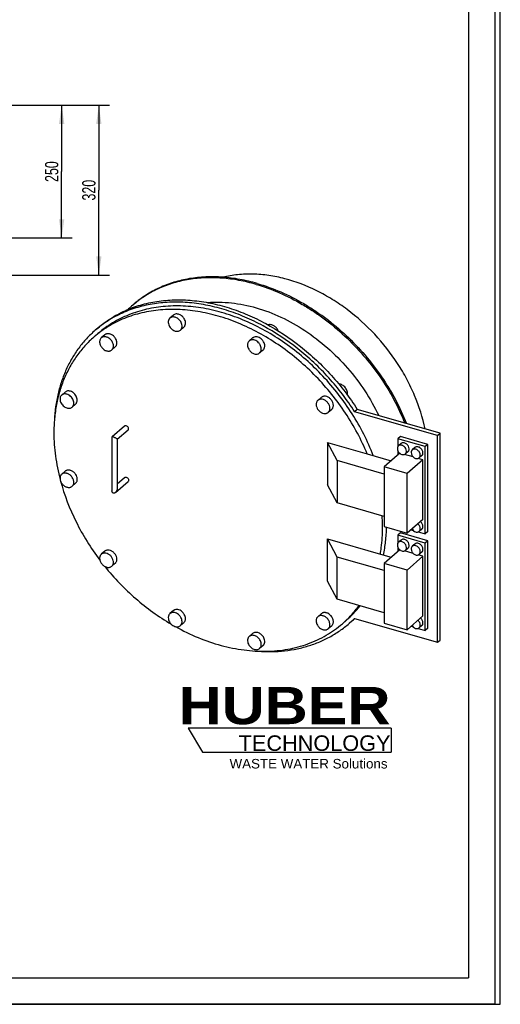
# Model space of a CAD drawing. Header units: millimetres. Extents: x 0 to 2100, y 0 to 2970.
# Tile 2 of 3: x 1195 to 2100, y 0 to 1856. Entities that reach past the tile are written whole.
import ezdxf

# ---------------------------------------------------------------- set-up
doc = ezdxf.new("R2010")
doc.units = ezdxf.units.MM
doc.header["$LTSCALE"] = 193.6
doc.layers.get('0').update_dxf_attribs({"linetype": 'CONTINUOUS'})
for name, color, linetype in [('_2D-BEM', 7, 'CONTINUOUS'), ('_ACHSEN', 7, 'CONTINUOUS'), ('HUBER_Logo_BL0', 7, 'CONTINUOUS')]:
    doc.layers.add(name, color=color, linetype=linetype)
doc.styles.get("Standard").update_dxf_attribs({"font": 'txt', "width": 0.7})
doc.styles.add('TEXTSTYLE_2', font='ariblk.ttf')
doc.styles.add('TEXTSTYLE_3', font='arial.ttf')
doc.dimstyles.new('DIMSTYLE_3', dxfattribs={"dimtxt": 25, "dimasz": 35, "dimexe": 2, "dimexo": 1, "dimtad": 1, "dimdec": 1, "dimtxsty": 'STANDARD', "dimblk": '_FILLED', "dimblk1": '_FILLED', "dimblk2": '_FILLED', "dimcen": 0.09, "dimazin": 2, "dimtp": 0.5, "dimtm": 0.5, "dimtfac": 1, "dimtdec": 1, "dimtofl": 0, "dimtmove": 0, "dimatfit": 3, "dimldrblk": '_FILLED', "dimfxl": 1, "dimtolj": 1, "dimarcsym": 0})

# ---------------------------------------------------------------- blocks, each defined once
blk = doc.blocks.new('HUBER_LOGO_BL0', base_point=(1705.8, 504.8))
at = {"layer": 'HUBER_Logo_BL0', "color": 5, "linetype": 'CONTINUOUS'}
for p, q in [((1894.2, 520.3), (1511.7, 520.3)), ((1511.7, 520.3), (1538.7, 475.3)), ((1894.2, 520.3), (1894.2, 475.3)), ((1538.7, 475.3), (1894.2, 475.3))]:
    blk.add_line(p, q, dxfattribs=at)
at = {"layer": 'HUBER_Logo_BL0', "color": 2, "linetype": 'CONTINUOUS', "attachment_point": 3, "line_spacing_factor": 0.78}
for s, insert, char_height, width, style in [('HUBER\\P\\fArial;\\H29.25;TECHNOLOGY ', (1893.2, 598.3), 70.2, 387.672, 'TEXTSTYLE_2'), ('WASTE WATER Solutions', (1887.6, 462.6), 18, 297.033, 'TEXTSTYLE_3')]:
    blk.add_mtext(s, dxfattribs=dict(at, insert=insert, char_height=char_height, width=width, style=style))
blk = doc.blocks.new('_FILLED')
at = {"color": 0, "linetype": 'BYBLOCK'}
blk.add_solid([(0, 0), (-1, 0.143), (-1, -0.143)], dxfattribs=at)
blk = doc.blocks.new('*D3')
at = {"layer": '_2D-BEM', "color": 2, "linetype": 'CONTINUOUS'}
for p, q in [((1019.7, 1694.8), (1293.7, 1694.8)), ((1273.7, 1694.8), (1273.7, 1569.8)), ((1273.7, 1444.8), (1273.7, 1569.8)), ((1003.7, 1444.8), (1293.7, 1444.8))]:
    blk.add_line(p, q, dxfattribs=at)
at = {"layer": '_2D-BEM', "color": 2, "linetype": 'CONTINUOUS', "xscale": 35, "yscale": 35, "zscale": 35}
for p, rotation in [((1273.7, 1694.8), 90), ((1273.7, 1444.8), 270)]:
    blk.add_blockref('_FILLED', p, dxfattribs=dict(at, rotation=rotation))
at = {"layer": '_2D-BEM', "color": 2, "linetype": 'CONTINUOUS', "insert": (1242.4, 1569.8), "char_height": 25, "width": 85.714, "attachment_point": 2, "rotation": 90, "line_spacing_factor": 0.9}
blk.add_mtext('250', dxfattribs=at)
blk = doc.blocks.new('*D7')
at = {"layer": '_2D-BEM', "color": 2, "linetype": 'CONTINUOUS'}
for p, q in [((1019.7, 1694.8), (1363.7, 1694.8)), ((1343.7, 1694.8), (1343.7, 1534.8)), ((1343.7, 1374.8), (1343.7, 1534.8)), ((1158.2, 1374.8), (1363.7, 1374.8))]:
    blk.add_line(p, q, dxfattribs=at)
at = {"layer": '_2D-BEM', "color": 2, "linetype": 'CONTINUOUS', "xscale": 35, "yscale": 35, "zscale": 35}
for p, rotation in [((1343.7, 1694.8), 90), ((1343.7, 1374.8), 270)]:
    blk.add_blockref('_FILLED', p, dxfattribs=dict(at, rotation=rotation))
at = {"layer": '_2D-BEM', "color": 2, "linetype": 'CONTINUOUS', "insert": (1312.4, 1534.8), "char_height": 25, "width": 85.714, "attachment_point": 2, "rotation": 90, "line_spacing_factor": 0.9}
blk.add_mtext('320', dxfattribs=at)

msp = doc.modelspace()

# ---------------------------------------------------------------- linework, layer by layer
at = {"color": 7, "linetype": 'CONTINUOUS'}
for p, q in [((2100, 0), (2100, 2970)), ((2100, 0), (2100, 2970)), ((1407.76, 1318.08), (1409.76, 1319.81)), ((1341.88, 1274.92), (1336.88, 1270.59)), ((1830.6, 1121.47), (1825.6, 1117.14)), ((1981.46, 1072.15), (1825.6, 1117.14)), ((1986.46, 1076.48), (1830.6, 1121.47)), ((1392.18, 1090.08), (1368.54, 1069.61)), ((1398.73, 1082.52), (1378.51, 1065.01)), ((1368.45, 1069.41), (1368.45, 968.09)), ((1378.45, 1065.08), (1378.45, 972.42)), ((1378.51, 1065.01), (1378.45, 1064.96)), ((1774.34, 1059.2), (1849.29, 1037.56)), ((1774.34, 1059.2), (1774.34, 979.52)), ((1792.64, 1025.05), (1774.34, 1059.2)), ((1911.74, 1070.63), (1906.74, 1066.3)), ((1906.74, 1066.3), (1906.74, 1050.86)), ((1958.7, 1051.3), (1906.74, 1066.3)), ((1963.7, 1055.63), (1911.74, 1070.63)), ((1981.46, 1072.15), (1986.46, 1076.48)), ((1981.46, 682.44), (1981.46, 1072.15)), ((1986.46, 686.77), (1986.46, 1076.48)), ((1906.74, 1044.21), (1906.74, 1035.32)), ((1963.7, 1055.63), (1958.7, 1051.3)), ((1958.7, 886.75), (1958.7, 1051.3)), ((1963.7, 891.08), (1963.7, 1055.63)), ((1881.07, 999.52), (1792.64, 1025.05)), ((1792.64, 1025.05), (1792.64, 945.37)), ((1849.29, 1037.56), (1894.32, 1024.56)), ((1910.69, 1038.74), (1881.07, 1013.09)), ((1935.94, 1031.89), (1919.51, 1036.63)), ((1954.37, 1026.57), (1924.37, 1000.59)), ((1954.37, 1026.57), (1945.49, 1029.13)), ((1954.37, 913.98), (1954.37, 1026.57)), ((1881.07, 1013.09), (1881.07, 900.5)), ((1924.37, 1000.59), (1881.07, 1013.09)), ((1375.09, 965.05), (1398.73, 985.52)), ((1378.45, 981.2), (1392.18, 993.08)), ((1924.37, 888), (1924.37, 1000.59)), ((1792.64, 945.37), (1774.34, 979.52)), ((1881.07, 919.84), (1792.64, 945.37)), ((1954.37, 913.98), (1924.37, 888)), ((1881.07, 900.5), (1924.37, 888)), ((1931.87, 894.5), (1935.94, 893.32)), ((1963.7, 891.08), (1958.7, 886.75)), ((1792.64, 843.18), (1774.34, 877.33)), ((1774.34, 877.33), (1874.02, 848.56)), ((1774.34, 797.66), (1774.34, 877.33)), ((1911.74, 888.76), (1906.74, 884.43)), ((1906.74, 884.43), (1906.74, 868.99)), ((1958.7, 869.43), (1906.74, 884.43)), ((1963.7, 873.76), (1911.74, 888.76)), ((1945.49, 890.57), (1958.7, 886.75)), ((1963.7, 873.76), (1958.7, 869.43)), ((1963.7, 709.22), (1963.7, 873.76)), ((1910.69, 856.87), (1881.07, 831.22)), ((1906.74, 862.34), (1906.74, 853.45)), ((1935.94, 850.02), (1919.51, 854.76)), ((1958.7, 704.89), (1958.7, 869.43)), ((1881.07, 817.65), (1792.64, 843.18)), ((1792.64, 763.51), (1792.64, 843.18)), ((1874.02, 848.56), (1894.32, 842.69)), ((1954.37, 844.7), (1924.37, 818.72)), ((1954.37, 844.7), (1945.49, 847.26)), ((1954.37, 732.12), (1954.37, 844.7)), ((1881.07, 831.22), (1881.07, 718.64)), ((1924.37, 818.72), (1881.07, 831.22)), ((1924.37, 706.14), (1924.37, 818.72)), ((1792.64, 763.51), (1774.34, 797.66)), ((1881.07, 737.98), (1792.64, 763.51)), ((1825.6, 727.43), (1981.46, 682.44)), ((1954.37, 732.12), (1924.37, 706.14)), ((1820.43, 722.33), (1815.43, 718)), ((1881.07, 718.64), (1924.37, 706.14)), ((1931.87, 712.63), (1935.94, 711.46)), ((1945.49, 708.7), (1958.7, 704.89)), ((1963.7, 709.22), (1958.7, 704.89)), ((1981.46, 682.44), (1986.46, 686.77)), ((0, 0), (2100, 0)), ((0, 0), (2100, 0))]:
    msp.add_line(p, q, dxfattribs=at)
at = {"color": 3, "linetype": 'CONTINUOUS'}
for p, q in [((2090, 2950), (2090, 0)), ((2090, 0), (0, 0))]:
    msp.add_line(p, q, dxfattribs=at)
at = {"color": 5, "linetype": 'CONTINUOUS'}
for p in [(2040, 2900), (200, 50)]:
    msp.add_line(p, (2040, 50), dxfattribs=at)
at = {"color": 7, "linetype": 'CONTINUOUS'}
for centre, radius, start, end in [((1538.61, 1166.98), 199.88, 130.89439, 134.24871), ((1538.48, 1167.13), 199.69, 130.13453, 130.89339), ((1680.59, 873.69), 205.96, 312.73556, 314.75542), ((1685.79, 877.8), 205.67, 310.89362, 312.96805), ((1680.8, 873.46), 205.65, 310.89355, 312.73514)]:
    msp.add_arc(centre, radius, start, end, dxfattribs=at)
for points, knots in [([(1642.16, 1358.89), (1631.34, 1362.02), (1609.72, 1367.13), (1577.17, 1371.31), (1545.33, 1371.82), (1514.58, 1368.65), (1485.26, 1361.82), (1457.73, 1351.41), (1432.31, 1337.53), (1416.95, 1326.04), (1409.76, 1319.81)], [0, 0, 0, 0, 0.1374706, 0.270815, 0.4000655, 0.525454, 0.6474189, 0.766599, 0.8838098, 1, 1, 1, 1]), ([(1640.16, 1357.16), (1629.47, 1360.25), (1608.09, 1365.32), (1575.9, 1369.51), (1544.41, 1370.12), (1513.97, 1367.13), (1484.92, 1360.57), (1457.58, 1350.5), (1432.3, 1337.03), (1416.96, 1325.86), (1409.77, 1319.8)], [0, 0, 0, 0, 0.137378, 0.2706816, 0.3999391, 0.525371, 0.647397, 0.7666311, 0.8838593, 1, 1, 1, 1]), ([(1640.16, 1357.16), (1655.1, 1352.85), (1684.91, 1342.03), (1720.47, 1323.92), (1748.11, 1306.7), (1775.31, 1287.54), (1807.55, 1260.52), (1842.68, 1223.95), (1883.73, 1170.89), (1907.93, 1126.41), (1920.26, 1095.61)], [0, 0, 0, 0, 0.1179075, 0.2397201, 0.3018879, 0.3647305, 0.491888, 0.6201658, 0.748424, 1, 1, 1, 1]), ([(1642.16, 1358.89), (1657.21, 1354.55), (1687.23, 1343.63), (1723.04, 1325.34), (1750.86, 1307.94), (1778.22, 1288.57), (1810.62, 1261.26), (1845.88, 1224.31), (1886.98, 1170.72), (1911.1, 1125.8), (1923.29, 1094.72)], [0, 0, 0, 0, 0.1179344, 0.2397975, 0.3019958, 0.3648695, 0.4920816, 0.6203895, 0.748636, 1, 1, 1, 1]), ([(1825.6, 1117.14), (1811.21, 1139.73), (1786.69, 1171.88), (1749.21, 1210.14), (1709.21, 1244.71), (1665.56, 1273.73), (1619.47, 1295.99), (1584.68, 1308.9), (1549.77, 1317.99), (1515.16, 1323.16), (1486.68, 1324.15), (1464.5, 1322.89), (1443.1, 1320.32), (1417.23, 1314.66), (1392.66, 1305.65), (1374.22, 1296.55), (1356.72, 1286.29), (1344.5, 1277.19), (1336.88, 1270.59)], [0, 0, 0, 0, 0.1396652, 0.2096088, 0.2790939, 0.4151734, 0.4812864, 0.545743, 0.6083754, 0.6690929, 0.7278937, 0.7566147, 0.7849008, 0.8402558, 0.8942834, 0.920934, 0.9474035, 1, 1, 1, 1]), ([(1341.88, 1274.92), (1349.5, 1281.52), (1361.72, 1290.62), (1379.22, 1300.88), (1397.66, 1309.98), (1422.23, 1318.99), (1448.1, 1324.65), (1469.5, 1327.22), (1491.68, 1328.48), (1520.16, 1327.49), (1554.77, 1322.32), (1589.68, 1313.23), (1624.47, 1300.32), (1670.56, 1278.06), (1714.21, 1249.04), (1754.21, 1214.47), (1791.69, 1176.21), (1816.21, 1144.06), (1830.6, 1121.47)], [0, 0, 0, 0, 0.0525965, 0.079066, 0.1057166, 0.1597442, 0.2150992, 0.2433853, 0.2721063, 0.3309071, 0.3916246, 0.454257, 0.5187136, 0.5848266, 0.7209061, 0.7903912, 0.8603348, 1, 1, 1, 1]), ([(1548.23, 1322.96), (1555.65, 1323.58), (1570.75, 1324.08), (1601.66, 1322.13), (1641.19, 1314.09), (1687.86, 1296.28), (1732.98, 1270.77), (1775.17, 1238.38), (1813.13, 1200.1), (1845.68, 1157.14), (1863.32, 1125.88), (1870.92, 1109.84)], [0, 0, 0, 0, 0.0545814, 0.1105876, 0.2268918, 0.3488294, 0.4755549, 0.6057426, 0.7377483, 0.8697688, 1, 1, 1, 1]), ([(1849.29, 1037.56), (1838.26, 1064.42), (1817.41, 1103.37), (1782.75, 1150.75), (1743.63, 1194.93), (1698.83, 1233.22), (1649.89, 1263.94), (1612.16, 1282.58), (1573.74, 1296.69), (1535.22, 1306.05), (1497.17, 1310.5), (1460.19, 1309.95), (1424.84, 1304.4), (1397.03, 1295.6), (1376.26, 1286.16), (1361.5, 1277.96), (1347.56, 1268.64), (1338.82, 1261.69), (1334.62, 1258.05)], [0, 0, 0, 0, 0.1356854, 0.2047837, 0.2740609, 0.4111373, 0.4782116, 0.5437448, 0.6074364, 0.6690784, 0.7285743, 0.7859569, 0.8413999, 0.8952217, 0.9216825, 0.9479169, 0.9739974, 1, 1, 1, 1]), ([(1336.88, 1270.59), (1331.14, 1265.62), (1320.18, 1255.01), (1305.54, 1237.31), (1292.77, 1217.93), (1281.96, 1197.01), (1273.2, 1174.7), (1266.53, 1151.16), (1262, 1126.54), (1260.44, 1109.73), (1260.01, 1101.21)], [0, 0, 0, 0, 0.1191215, 0.2388756, 0.3598678, 0.4826517, 0.6077093, 0.7354361, 0.8661325, 1, 1, 1, 1]), ([(1334.62, 1258.05), (1328.59, 1252.82), (1317.1, 1241.61), (1301.92, 1222.8), (1288.88, 1202.11), (1278.07, 1179.72), (1269.59, 1155.81), (1263.5, 1130.57), (1259.84, 1104.21), (1259.05, 1086.26), (1259.05, 1077.18)], [0, 0, 0, 0, 0.1183828, 0.2374903, 0.3580115, 0.4805674, 0.6056864, 0.7337863, 0.8651654, 1, 1, 1, 1]), ([(1259.05, 1077.18), (1259.05, 1062.62), (1261.14, 1032.95), (1267, 1003.79), (1270.83, 989.19)], [0, 0, 0, 0, 0.4907682, 1, 1, 1, 1]), ([(1395.45, 1090.63), (1394.87, 1090.8), (1393.96, 1090.88), (1392.85, 1090.55), (1392.38, 1090.25), (1392.18, 1090.08)], [0, 0, 0, 0, 0.5240914, 0.7659654, 1, 1, 1, 1]), ([(1398.73, 1082.52), (1399, 1082.75), (1399.46, 1083.35), (1399.8, 1084.47), (1399.79, 1085.72), (1399.3, 1087.46), (1397.95, 1089.38), (1396.32, 1090.38), (1395.45, 1090.63)], [0, 0, 0, 0, 0.1045639, 0.215056, 0.3348628, 0.4640453, 0.7366779, 1, 1, 1, 1]), ([(1368.54, 1069.61), (1368.51, 1069.58), (1368.47, 1069.52), (1368.45, 1069.45), (1368.45, 1069.41)], [0, 0, 0, 0, 0.5064096, 1, 1, 1, 1]), ([(1370.95, 1069.41), (1370.64, 1069.5), (1370.1, 1069.64), (1369.38, 1069.75), (1368.88, 1069.75), (1368.62, 1069.67), (1368.54, 1069.61)], [0, 0, 0, 0, 0.3893588, 0.6829967, 0.8799509, 1, 1, 1, 1]), ([(1377.78, 1066), (1377.63, 1066.13), (1377.27, 1066.41), (1376.41, 1067), (1375.03, 1067.78), (1373.12, 1068.67), (1371.7, 1069.2), (1370.95, 1069.41)], [0, 0, 0, 0, 0.0802408, 0.1753697, 0.4093103, 0.6965642, 1, 1, 1, 1]), ([(1378.45, 1065.08), (1378.45, 1065.15), (1378.41, 1065.29), (1378.2, 1065.62), (1377.96, 1065.84), (1377.78, 1066)], [0, 0, 0, 0, 0.1668369, 0.3862119, 1, 1, 1, 1]), ([(1271.55, 986.5), (1278.7, 960.04), (1293.81, 920.99), (1321.01, 872.24), (1337.09, 848.78), (1345.67, 837.39)], [0, 0, 0, 0, 0.4912789, 0.7442433, 1, 1, 1, 1]), ([(1392.18, 993.08), (1392.38, 993.26), (1392.85, 993.56), (1393.96, 993.89), (1394.87, 993.8), (1395.45, 993.63)], [0, 0, 0, 0, 0.2340346, 0.4759086, 1, 1, 1, 1]), ([(1395.45, 993.63), (1396.32, 993.38), (1397.95, 992.39), (1399.3, 990.46), (1399.79, 988.72), (1399.8, 987.48), (1399.46, 986.36), (1399, 985.76), (1398.73, 985.52)], [0, 0, 0, 0, 0.2633221, 0.5359547, 0.6651372, 0.784944, 0.8954361, 1, 1, 1, 1]), ([(1370.95, 963.76), (1370.53, 963.88), (1369.74, 964.32), (1368.95, 965.42), (1368.53, 966.71), (1368.45, 967.63), (1368.45, 968.09)], [0, 0, 0, 0, 0.2446295, 0.4898653, 0.7414511, 1, 1, 1, 1]), ([(1377.78, 969), (1377.64, 968.63), (1376.98, 967.17), (1376, 965.84), (1375.09, 965.05)], [0, 0, 0, 0, 0.2492363, 1, 1, 1, 1]), ([(1378.45, 972.42), (1378.45, 972.13), (1378.39, 970.97), (1378.1, 969.82), (1377.78, 969)], [0, 0, 0, 0, 0.2464602, 1, 1, 1, 1]), ([(1375.09, 965.05), (1374.79, 964.8), (1374.17, 964.34), (1373.14, 963.83), (1372.04, 963.59), (1371.3, 963.66), (1370.95, 963.76)], [0, 0, 0, 0, 0.258932, 0.5138142, 0.7615501, 1, 1, 1, 1]), ([(1878.26, 898.43), (1878.26, 900.29), (1878.19, 907.78), (1877.86, 915.27), (1877.46, 920.89)], [0, 0, 0, 0, 0.2480969, 1, 1, 1, 1]), ([(1874.02, 848.56), (1874.73, 852.6), (1877.24, 869.1), (1878.26, 885.83), (1878.26, 898.43)], [0, 0, 0, 0, 0.2456173, 1, 1, 1, 1]), ([(1354.95, 825.48), (1372.49, 803.68), (1411.11, 763.47), (1456.26, 730.71), (1479.92, 716.8)], [0, 0, 0, 0, 0.5047741, 1, 1, 1, 1]), ([(1802.7, 717.56), (1808.51, 722.59), (1819.59, 733.36), (1829.37, 745.32), (1833.92, 751.57)], [0, 0, 0, 0, 0.4985821, 1, 1, 1, 1]), ([(1488.41, 711.94), (1502.15, 704.29), (1530.07, 690.73), (1573.31, 675.88), (1616.52, 667.08), (1658.85, 664.53), (1693.05, 667.72), (1719.04, 673.47), (1737.63, 679.29), (1755.4, 686.63), (1772.25, 695.45), (1788.11, 705.7), (1797.97, 713.46), (1802.7, 717.56)], [0, 0, 0, 0, 0.1410301, 0.2775196, 0.408958, 0.5351912, 0.656476, 0.7155156, 0.7736165, 0.8309319, 0.8876368, 0.9439244, 1, 1, 1, 1]), ([(1637.27, 666.08), (1645.74, 665.3), (1662.56, 664.47), (1687.5, 665.46), (1711.7, 668.72), (1734.97, 674.22), (1757.15, 681.93), (1778.11, 691.79), (1797.67, 703.73), (1809.71, 713.05), (1815.43, 718)], [0, 0, 0, 0, 0.1338386, 0.2645149, 0.392231, 0.517287, 0.6400778, 0.7610838, 0.8808569, 1, 1, 1, 1])]:
    msp.add_open_spline(points, degree=3, knots=knots, dxfattribs=at)
at = {"layer": '_ACHSEN', "color": 7, "linetype": 'CONTINUOUS'}
for p, q in [((1484.2, 1299.25), (1477.7, 1293.62)), ((1342.12, 1264.54), (1334.62, 1258.05)), ((1503.84, 1276.57), (1497.34, 1270.94)), ((1354.92, 1261.93), (1348.42, 1256.3)), ((1633.48, 1256.15), (1626.98, 1250.52)), ((1374.56, 1239.25), (1368.06, 1233.62)), ((1653.12, 1233.48), (1646.62, 1227.85)), ((1280.28, 1154.19), (1273.78, 1148.56)), ((1762.76, 1144.19), (1756.26, 1138.56)), ((1299.92, 1131.52), (1293.42, 1125.89)), ((1782.4, 1121.52), (1775.9, 1115.89)), ((1913.19, 1057.12), (1908.19, 1052.79)), ((1926.28, 1042), (1921.28, 1037.67)), ((1939.17, 1049.62), (1934.17, 1045.29)), ((1952.26, 1034.5), (1947.26, 1030.17)), ((1280.28, 1004.91), (1273.78, 999.28)), ((1299.92, 982.24), (1293.42, 976.61)), ((1952.26, 895.93), (1947.26, 891.6)), ((1913.19, 875.25), (1908.19, 870.92)), ((1354.92, 854.09), (1348.42, 848.46)), ((1926.28, 860.13), (1921.28, 855.8)), ((1939.17, 867.75), (1934.17, 863.42)), ((1952.26, 852.63), (1947.26, 848.3)), ((1374.56, 831.41), (1368.06, 825.78)), ((1484.2, 742.13), (1477.7, 736.5)), ((1762.76, 736.35), (1756.26, 730.72)), ((1810.2, 724.05), (1802.7, 717.56)), ((1503.84, 719.45), (1497.34, 713.82)), ((1782.4, 713.68), (1775.9, 708.05)), ((1952.26, 714.07), (1947.26, 709.74)), ((1633.48, 699.03), (1626.98, 693.4)), ((1653.12, 676.36), (1646.62, 670.73))]:
    msp.add_line(p, q, dxfattribs=at)
for points, knots in [([(1958.34, 1084.61), (1953.91, 1106.13), (1943.73, 1138.17), (1924.42, 1178.71), (1900.89, 1218.5), (1864.92, 1264.35), (1821.76, 1303.31), (1783.98, 1329.16), (1745.46, 1350.6), (1705.04, 1366.09), (1664.12, 1374.48), (1634.33, 1377.09), (1605.41, 1376.06), (1586.67, 1372.9), (1577.62, 1370.7)], [0, 0, 0, 0, 0.1259515, 0.1910553, 0.257116, 0.3905303, 0.5232783, 0.5885311, 0.652546, 0.7756493, 0.8345409, 0.8915099, 0.946609, 1, 1, 1, 1]), ([(1860.66, 1034.29), (1850.18, 1061.73), (1829.94, 1101.63), (1795.77, 1150.3), (1756.84, 1195.89), (1711.89, 1235.55), (1662.53, 1267.53), (1624.36, 1287.04), (1585.41, 1301.92), (1546.28, 1311.91), (1507.58, 1316.85), (1469.93, 1316.65), (1433.93, 1311.29), (1405.6, 1302.51), (1384.45, 1293.01), (1369.44, 1284.73), (1355.26, 1275.29), (1346.39, 1268.24), (1342.12, 1264.54)], [0, 0, 0, 0, 0.1350307, 0.203967, 0.2731793, 0.4103539, 0.4775585, 0.5432482, 0.6071028, 0.668896, 0.7285163, 0.7859855, 0.8414723, 0.8952969, 0.9217466, 0.9479635, 0.9740219, 1, 1, 1, 1]), ([(1505.27, 1291.16), (1504.22, 1293.26), (1501.37, 1297.06), (1496.48, 1300.26), (1492.26, 1301.41), (1489.24, 1301.5), (1486.46, 1300.81), (1484.87, 1299.83), (1484.2, 1299.25)], [0, 0, 0, 0, 0.2761065, 0.5442807, 0.6690499, 0.7856068, 0.8949433, 1, 1, 1, 1]), ([(1477.7, 1293.62), (1477.26, 1293.24), (1476.45, 1292.38), (1475.18, 1290.3), (1474.36, 1287.14), (1474.66, 1283.04), (1475.62, 1280.34), (1476.27, 1279.03)], [0, 0, 0, 0, 0.1109256, 0.223847, 0.4610895, 0.720279, 1, 1, 1, 1]), ([(1498.77, 1285.53), (1497.72, 1287.64), (1494.87, 1291.43), (1489.98, 1294.63), (1485.76, 1295.78), (1482.74, 1295.87), (1479.96, 1295.18), (1478.37, 1294.2), (1477.7, 1293.62)], [0, 0, 0, 0, 0.2761065, 0.5442807, 0.6690499, 0.7856068, 0.8949433, 1, 1, 1, 1]), ([(1497.34, 1270.94), (1497.78, 1271.32), (1498.58, 1272.18), (1499.85, 1274.25), (1500.68, 1277.41), (1500.38, 1281.52), (1499.42, 1284.21), (1498.77, 1285.53)], [0, 0, 0, 0, 0.1109256, 0.223847, 0.4610895, 0.720279, 1, 1, 1, 1]), ([(1503.84, 1276.57), (1504.28, 1276.95), (1505.08, 1277.81), (1506.35, 1279.88), (1507.18, 1283.04), (1506.88, 1287.15), (1505.92, 1289.84), (1505.27, 1291.16)], [0, 0, 0, 0, 0.1109257, 0.223847, 0.4610895, 0.720279, 1, 1, 1, 1]), ([(1681.61, 1269.77), (1680.82, 1271.7), (1678.58, 1275.31), (1674.57, 1278.72), (1670.92, 1280.48), (1668.16, 1281.22), (1665.46, 1281.37), (1663.73, 1281.04), (1662.94, 1280.78)], [0, 0, 0, 0, 0.2655735, 0.5312857, 0.6584755, 0.7792138, 0.8928527, 1, 1, 1, 1]), ([(1371.23, 1259.96), (1369.97, 1261.06), (1367.88, 1262.44), (1364.87, 1263.61), (1362.63, 1264.08), (1360.44, 1264.16), (1358.38, 1263.83), (1356.5, 1263.1), (1355.41, 1262.35), (1354.92, 1261.93)], [0, 0, 0, 0, 0.2806823, 0.4144141, 0.5421849, 0.6637418, 0.7795824, 0.8910022, 1, 1, 1, 1]), ([(1476.27, 1279.03), (1477.31, 1276.92), (1480.16, 1273.12), (1485.06, 1269.93), (1489.28, 1268.78), (1492.3, 1268.69), (1495.07, 1269.38), (1496.66, 1270.35), (1497.34, 1270.94)], [0, 0, 0, 0, 0.2761065, 0.5442807, 0.6690499, 0.7856068, 0.8949433, 1, 1, 1, 1]), ([(1348.42, 1256.3), (1347.79, 1255.76), (1346.68, 1254.46), (1345.61, 1252.06), (1345.16, 1249.34), (1345.41, 1245.36), (1347.31, 1240.36), (1350.09, 1237.01), (1351.74, 1235.58)], [0, 0, 0, 0, 0.1057753, 0.2152769, 0.3312164, 0.4547711, 0.721, 1, 1, 1, 1]), ([(1364.73, 1254.33), (1363.47, 1255.43), (1361.38, 1256.82), (1358.37, 1257.98), (1356.13, 1258.45), (1353.94, 1258.53), (1351.88, 1258.2), (1350, 1257.47), (1348.91, 1256.72), (1348.42, 1256.3)], [0, 0, 0, 0, 0.2806823, 0.4144141, 0.5421849, 0.6637418, 0.7795824, 0.8910022, 1, 1, 1, 1]), ([(1368.06, 1233.62), (1368.68, 1234.16), (1369.8, 1235.46), (1370.87, 1237.86), (1371.32, 1240.58), (1371.07, 1244.55), (1369.16, 1249.56), (1366.38, 1252.9), (1364.73, 1254.33)], [0, 0, 0, 0, 0.1057753, 0.2152769, 0.3312164, 0.4547711, 0.721, 1, 1, 1, 1]), ([(1374.56, 1239.25), (1375.18, 1239.79), (1376.3, 1241.09), (1377.37, 1243.48), (1377.82, 1246.21), (1377.57, 1250.18), (1375.66, 1255.19), (1372.88, 1258.53), (1371.23, 1259.96)], [0, 0, 0, 0, 0.1057753, 0.2152769, 0.3312164, 0.4547711, 0.721, 1, 1, 1, 1]), ([(1626.98, 1250.52), (1626.47, 1250.09), (1625.55, 1249.07), (1624.54, 1247.24), (1623.93, 1245.16), (1623.81, 1243.69), (1623.81, 1242.94)], [0, 0, 0, 0, 0.2374169, 0.4804567, 0.7336979, 1, 1, 1, 1]), ([(1649.79, 1235.44), (1649.79, 1236.8), (1649.34, 1239.64), (1647.9, 1242.95), (1646.26, 1245.43), (1644.32, 1247.74), (1641.49, 1250.16), (1637.65, 1252.1), (1633.71, 1252.9), (1630.54, 1252.52), (1628.36, 1251.56), (1627.41, 1250.9), (1626.98, 1250.52)], [0, 0, 0, 0, 0.1246324, 0.2578953, 0.3266177, 0.3957887, 0.5324903, 0.6630975, 0.7841233, 0.8950987, 0.9480002, 1, 1, 1, 1]), ([(1656.29, 1241.06), (1656.29, 1242.43), (1655.84, 1245.26), (1654.4, 1248.58), (1652.76, 1251.06), (1650.82, 1253.37), (1647.99, 1255.78), (1644.15, 1257.73), (1640.21, 1258.53), (1637.04, 1258.14), (1634.86, 1257.19), (1633.91, 1256.53), (1633.48, 1256.15)], [0, 0, 0, 0, 0.1246324, 0.2578953, 0.3266177, 0.3957887, 0.5324903, 0.6630975, 0.7841233, 0.8950987, 0.9480002, 1, 1, 1, 1]), ([(1351.74, 1235.58), (1353, 1234.49), (1355.09, 1233.1), (1358.11, 1231.94), (1360.35, 1231.47), (1362.53, 1231.39), (1364.59, 1231.72), (1366.47, 1232.45), (1367.57, 1233.2), (1368.06, 1233.62)], [0, 0, 0, 0, 0.2806823, 0.4144141, 0.5421849, 0.6637418, 0.7795824, 0.8910022, 1, 1, 1, 1]), ([(1623.81, 1242.94), (1623.81, 1241.57), (1624.25, 1238.74), (1625.7, 1235.42), (1627.34, 1232.94), (1629.27, 1230.63), (1632.11, 1228.22), (1635.94, 1226.27), (1639.89, 1225.47), (1643.06, 1225.86), (1645.24, 1226.81), (1646.19, 1227.47), (1646.62, 1227.85)], [0, 0, 0, 0, 0.1246324, 0.2578953, 0.3266177, 0.3957887, 0.5324903, 0.6630975, 0.7841233, 0.8950987, 0.9480002, 1, 1, 1, 1]), ([(1646.62, 1227.85), (1647.12, 1228.29), (1648.05, 1229.3), (1649.05, 1231.13), (1649.66, 1233.21), (1649.79, 1234.68), (1649.79, 1235.44)], [0, 0, 0, 0, 0.2374169, 0.4804567, 0.7336979, 1, 1, 1, 1]), ([(1653.12, 1233.48), (1653.62, 1233.91), (1654.55, 1234.93), (1655.55, 1236.76), (1656.16, 1238.84), (1656.29, 1240.31), (1656.29, 1241.06)], [0, 0, 0, 0, 0.2374169, 0.4804567, 0.7336978, 1, 1, 1, 1]), ([(1290.1, 1155.85), (1289.2, 1156.1), (1287.4, 1156.44), (1284.73, 1156.34), (1282.29, 1155.62), (1280.89, 1154.72), (1280.28, 1154.19)], [0, 0, 0, 0, 0.2709665, 0.5256492, 0.7667315, 1, 1, 1, 1]), ([(1299.92, 1131.52), (1300.32, 1131.87), (1301.07, 1132.65), (1302.28, 1134.53), (1303.16, 1137.37), (1303.11, 1141.12), (1302.03, 1144.97), (1300.02, 1148.64), (1296.39, 1152.84), (1292.7, 1155.09), (1290.1, 1155.85)], [0, 0, 0, 0, 0.0520028, 0.1048068, 0.2150709, 0.3346304, 0.4635463, 0.5991735, 0.7372214, 1, 1, 1, 1]), ([(1811.67, 1148.99), (1811.96, 1150.04), (1812.21, 1152.31), (1811.7, 1155.79), (1810.37, 1159.26), (1808.3, 1162.5), (1805.63, 1165.3), (1802.53, 1167.48), (1799.2, 1168.9), (1796.87, 1169.3), (1795.75, 1169.32)], [0, 0, 0, 0, 0.1121385, 0.2328736, 0.3610638, 0.4939288, 0.6277812, 0.7587517, 0.8835107, 1, 1, 1, 1]), ([(1273.78, 1148.56), (1273.37, 1148.21), (1272.62, 1147.43), (1271.41, 1145.55), (1270.54, 1142.71), (1270.59, 1138.96), (1271.66, 1135.11), (1273.67, 1131.44), (1277.3, 1127.24), (1280.99, 1124.99), (1283.6, 1124.24)], [0, 0, 0, 0, 0.0520028, 0.1048068, 0.2150709, 0.3346304, 0.4635463, 0.5991735, 0.7372214, 1, 1, 1, 1]), ([(1283.6, 1150.22), (1282.7, 1150.48), (1280.9, 1150.81), (1278.23, 1150.71), (1275.79, 1149.99), (1274.39, 1149.09), (1273.78, 1148.56)], [0, 0, 0, 0, 0.2709665, 0.5256492, 0.7667315, 1, 1, 1, 1]), ([(1293.42, 1125.89), (1293.82, 1126.24), (1294.57, 1127.03), (1295.78, 1128.9), (1296.66, 1131.74), (1296.61, 1135.49), (1295.53, 1139.34), (1293.52, 1143.01), (1289.89, 1147.21), (1286.2, 1149.46), (1283.6, 1150.22)], [0, 0, 0, 0, 0.0520028, 0.1048068, 0.2150709, 0.3346304, 0.4635463, 0.5991735, 0.7372214, 1, 1, 1, 1]), ([(1754.83, 1136.97), (1754.42, 1136.38), (1753.74, 1135.08), (1753.16, 1132.9), (1753.02, 1130.54), (1753.43, 1127.19), (1755.05, 1123.01), (1758.35, 1118.66), (1762.63, 1115.4), (1766.71, 1113.88), (1769.92, 1113.63), (1772.16, 1113.91), (1774.19, 1114.64), (1775.37, 1115.43), (1775.9, 1115.89)], [0, 0, 0, 0, 0.0544622, 0.1113648, 0.1713378, 0.2345393, 0.3688281, 0.5090206, 0.6470998, 0.7758446, 0.8357188, 0.8925347, 0.9469369, 1, 1, 1, 1]), ([(1756.26, 1138.56), (1756.12, 1138.45), (1755.6, 1137.96), (1755.13, 1137.41), (1754.83, 1136.97)], [0, 0, 0, 0, 0.2491644, 1, 1, 1, 1]), ([(1777.33, 1117.48), (1777.73, 1118.07), (1778.42, 1119.37), (1779, 1121.55), (1779.13, 1123.91), (1778.72, 1127.26), (1777.1, 1131.44), (1773.81, 1135.79), (1769.53, 1139.05), (1765.45, 1140.57), (1762.23, 1140.82), (1760, 1140.54), (1757.96, 1139.81), (1756.78, 1139.02), (1756.26, 1138.56)], [0, 0, 0, 0, 0.0544622, 0.1113648, 0.1713378, 0.2345393, 0.3688281, 0.5090206, 0.6470998, 0.7758446, 0.8357188, 0.8925347, 0.9469369, 1, 1, 1, 1]), ([(1783.83, 1123.11), (1784.23, 1123.7), (1784.92, 1125), (1785.5, 1127.18), (1785.63, 1129.54), (1785.22, 1132.89), (1783.6, 1137.07), (1780.31, 1141.42), (1776.03, 1144.68), (1771.95, 1146.2), (1768.73, 1146.45), (1766.5, 1146.17), (1764.46, 1145.44), (1763.28, 1144.65), (1762.76, 1144.19)], [0, 0, 0, 0, 0.0544622, 0.1113648, 0.1713378, 0.2345393, 0.3688281, 0.5090206, 0.6470998, 0.7758446, 0.8357188, 0.8925347, 0.9469369, 1, 1, 1, 1]), ([(1283.6, 1124.24), (1284.5, 1123.98), (1286.3, 1123.64), (1288.97, 1123.74), (1291.41, 1124.46), (1292.81, 1125.36), (1293.42, 1125.89)], [0, 0, 0, 0, 0.2709665, 0.5256492, 0.7667315, 1, 1, 1, 1]), ([(1775.9, 1115.89), (1776.03, 1116), (1776.56, 1116.49), (1777.02, 1117.04), (1777.33, 1117.48)], [0, 0, 0, 0, 0.2491644, 1, 1, 1, 1]), ([(1782.4, 1121.52), (1782.53, 1121.63), (1783.06, 1122.12), (1783.52, 1122.67), (1783.83, 1123.11)], [0, 0, 0, 0, 0.2491646, 1, 1, 1, 1]), ([(1928.39, 1047.06), (1928.39, 1048.92), (1927.46, 1051.82), (1925.13, 1054.93), (1922.86, 1056.87), (1920.3, 1058.16), (1917.67, 1058.7), (1915.18, 1058.4), (1913.76, 1057.61), (1913.19, 1057.12)], [0, 0, 0, 0, 0.2564723, 0.3945423, 0.5316431, 0.6626317, 0.7840108, 0.8953103, 1, 1, 1, 1]), ([(1908.19, 1052.79), (1907.85, 1052.49), (1907.23, 1051.82), (1906.32, 1050.16), (1906.07, 1048.7), (1906.07, 1047.73)], [0, 0, 0, 0, 0.2380212, 0.4816797, 1, 1, 1, 1]), ([(1906.07, 1047.73), (1906.07, 1045.86), (1907, 1042.96), (1909.33, 1039.85), (1911.61, 1037.91), (1914.16, 1036.62), (1916.79, 1036.08), (1919.28, 1036.38), (1920.7, 1037.17), (1921.28, 1037.67)], [0, 0, 0, 0, 0.2564723, 0.3945423, 0.531643, 0.6626316, 0.7840108, 0.8953103, 1, 1, 1, 1]), ([(1923.39, 1042.73), (1923.39, 1044.59), (1922.46, 1047.49), (1920.13, 1050.6), (1917.86, 1052.54), (1915.3, 1053.83), (1912.67, 1054.37), (1910.18, 1054.07), (1908.76, 1053.28), (1908.19, 1052.79)], [0, 0, 0, 0, 0.2564723, 0.3945423, 0.531643, 0.6626316, 0.7840108, 0.8953103, 1, 1, 1, 1]), ([(1921.28, 1037.67), (1921.62, 1037.96), (1922.23, 1038.64), (1923.14, 1040.29), (1923.39, 1041.75), (1923.39, 1042.73)], [0, 0, 0, 0, 0.2380212, 0.4816797, 1, 1, 1, 1]), ([(1926.28, 1042), (1926.62, 1042.29), (1927.23, 1042.97), (1928.14, 1044.62), (1928.39, 1046.08), (1928.39, 1047.06)], [0, 0, 0, 0, 0.2380212, 0.4816797, 1, 1, 1, 1]), ([(1934.17, 1045.29), (1933.83, 1044.99), (1933.21, 1044.32), (1932.3, 1042.66), (1932.05, 1041.2), (1932.05, 1040.23)], [0, 0, 0, 0, 0.2380212, 0.4816797, 1, 1, 1, 1]), ([(1932.05, 1040.23), (1932.05, 1038.36), (1932.98, 1035.46), (1935.31, 1032.35), (1937.59, 1030.41), (1940.14, 1029.12), (1942.78, 1028.58), (1945.26, 1028.88), (1946.68, 1029.67), (1947.26, 1030.17)], [0, 0, 0, 0, 0.2564723, 0.3945423, 0.531643, 0.6626316, 0.7840108, 0.8953103, 1, 1, 1, 1]), ([(1949.37, 1035.23), (1949.37, 1037.09), (1948.44, 1039.99), (1946.11, 1043.1), (1943.84, 1045.04), (1941.28, 1046.33), (1938.65, 1046.87), (1936.16, 1046.57), (1934.74, 1045.78), (1934.17, 1045.29)], [0, 0, 0, 0, 0.2564723, 0.3945423, 0.531643, 0.6626316, 0.7840108, 0.8953103, 1, 1, 1, 1]), ([(1954.37, 1039.56), (1954.37, 1041.42), (1953.44, 1044.32), (1951.11, 1047.43), (1948.84, 1049.37), (1946.28, 1050.66), (1943.65, 1051.2), (1941.16, 1050.9), (1939.74, 1050.11), (1939.17, 1049.62)], [0, 0, 0, 0, 0.2564723, 0.3945423, 0.5316431, 0.6626317, 0.7840108, 0.8953103, 1, 1, 1, 1]), ([(1952.26, 1034.5), (1952.6, 1034.79), (1953.21, 1035.47), (1954.12, 1037.12), (1954.37, 1038.58), (1954.37, 1039.56)], [0, 0, 0, 0, 0.2380212, 0.4816797, 1, 1, 1, 1]), ([(1947.26, 1030.17), (1947.6, 1030.46), (1948.21, 1031.14), (1949.12, 1032.79), (1949.37, 1034.25), (1949.37, 1035.23)], [0, 0, 0, 0, 0.2380212, 0.4816797, 1, 1, 1, 1]), ([(1283.6, 1006.7), (1282.99, 1006.52), (1281.8, 1006.05), (1280.75, 1005.32), (1280.28, 1004.91)], [0, 0, 0, 0, 0.5051453, 1, 1, 1, 1]), ([(1299.92, 982.24), (1300.42, 982.67), (1301.32, 983.66), (1302.32, 985.46), (1302.94, 987.49), (1303.15, 989.71), (1302.97, 992.04), (1302.19, 995.25), (1300.28, 999.12), (1296.85, 1003.03), (1293.26, 1005.43), (1290.19, 1006.6), (1287.91, 1007.08), (1285.7, 1007.14), (1284.27, 1006.89), (1283.6, 1006.7)], [0, 0, 0, 0, 0.0526584, 0.1065251, 0.1625907, 0.2214859, 0.2834357, 0.3482878, 0.4842743, 0.6237379, 0.7593696, 0.8239479, 0.8855935, 0.9441891, 1, 1, 1, 1]), ([(1273.78, 999.28), (1273.28, 998.85), (1272.37, 997.86), (1271.37, 996.06), (1270.76, 994.03), (1270.54, 991.81), (1270.72, 989.48), (1271.5, 986.27), (1273.42, 982.4), (1276.85, 978.49), (1280.43, 976.09), (1283.51, 974.92), (1285.78, 974.44), (1288, 974.38), (1289.42, 974.63), (1290.09, 974.82)], [0, 0, 0, 0, 0.0526584, 0.1065251, 0.1625907, 0.2214859, 0.2834357, 0.3482878, 0.4842743, 0.6237379, 0.7593696, 0.8239479, 0.8855935, 0.9441891, 1, 1, 1, 1]), ([(1277.1, 1001.07), (1276.49, 1000.89), (1275.3, 1000.42), (1274.25, 999.69), (1273.78, 999.28)], [0, 0, 0, 0, 0.5051452, 1, 1, 1, 1]), ([(1293.42, 976.61), (1293.92, 977.04), (1294.82, 978.03), (1295.82, 979.83), (1296.44, 981.87), (1296.65, 984.08), (1296.47, 986.41), (1295.69, 989.62), (1293.78, 993.49), (1290.35, 997.4), (1286.76, 999.8), (1283.69, 1000.98), (1281.41, 1001.45), (1279.2, 1001.51), (1277.77, 1001.26), (1277.1, 1001.07)], [0, 0, 0, 0, 0.0526584, 0.1065251, 0.1625907, 0.2214859, 0.2834357, 0.3482878, 0.4842743, 0.6237379, 0.7593696, 0.8239479, 0.8855935, 0.9441891, 1, 1, 1, 1]), ([(1290.09, 974.82), (1290.71, 975), (1291.89, 975.47), (1292.94, 976.2), (1293.42, 976.61)], [0, 0, 0, 0, 0.5051452, 1, 1, 1, 1]), ([(1954.37, 900.99), (1954.37, 902.65), (1953.63, 905.23), (1951.73, 908.13), (1950.45, 909.42), (1949.76, 909.98)], [0, 0, 0, 0, 0.4808633, 0.7397696, 1, 1, 1, 1]), ([(1879.94, 846.84), (1881.71, 855.33), (1884.44, 872.71), (1885.54, 890.27), (1885.71, 899.16)], [0, 0, 0, 0, 0.493626, 1, 1, 1, 1]), ([(1933.71, 896.09), (1934.48, 894.82), (1936.41, 892.56), (1939.58, 890.72), (1942.23, 890.12), (1944.12, 890.14), (1945.84, 890.61), (1946.83, 891.23), (1947.26, 891.6)], [0, 0, 0, 0, 0.2783444, 0.5450977, 0.6689488, 0.785019, 0.8944443, 1, 1, 1, 1]), ([(1949.37, 896.66), (1949.37, 898.32), (1948.64, 900.9), (1946.73, 903.8), (1945.45, 905.08), (1944.76, 905.65)], [0, 0, 0, 0, 0.4808631, 0.7397693, 1, 1, 1, 1]), ([(1947.26, 891.6), (1947.6, 891.9), (1948.21, 892.57), (1949.12, 894.23), (1949.37, 895.69), (1949.37, 896.66)], [0, 0, 0, 0, 0.2380212, 0.4816797, 1, 1, 1, 1]), ([(1952.26, 895.93), (1952.6, 896.23), (1953.21, 896.9), (1954.12, 898.56), (1954.37, 900.02), (1954.37, 900.99)], [0, 0, 0, 0, 0.2380212, 0.4816797, 1, 1, 1, 1]), ([(1928.39, 865.19), (1928.39, 867.06), (1927.46, 869.96), (1925.13, 873.07), (1922.86, 875), (1920.3, 876.3), (1917.67, 876.83), (1915.18, 876.54), (1913.76, 875.75), (1913.19, 875.25)], [0, 0, 0, 0, 0.2564723, 0.3945423, 0.5316431, 0.6626317, 0.7840108, 0.8953103, 1, 1, 1, 1]), ([(1375.99, 833.01), (1376.39, 833.59), (1377.08, 834.89), (1377.66, 837.07), (1377.79, 839.43), (1377.38, 842.78), (1375.76, 846.97), (1372.47, 851.31), (1368.19, 854.58), (1364.11, 856.09), (1360.89, 856.34), (1358.66, 856.07), (1356.62, 855.33), (1355.44, 854.54), (1354.92, 854.09)], [0, 0, 0, 0, 0.0544622, 0.1113648, 0.1713378, 0.2345393, 0.3688281, 0.5090206, 0.6470998, 0.7758446, 0.8357188, 0.8925347, 0.9469369, 1, 1, 1, 1]), ([(1908.19, 870.92), (1907.85, 870.63), (1907.23, 869.95), (1906.32, 868.29), (1906.07, 866.83), (1906.07, 865.86)], [0, 0, 0, 0, 0.2380212, 0.4816797, 1, 1, 1, 1]), ([(1906.07, 865.86), (1906.07, 863.99), (1907, 861.09), (1909.33, 857.99), (1911.61, 856.05), (1914.16, 854.75), (1916.79, 854.22), (1919.28, 854.52), (1920.7, 855.3), (1921.28, 855.8)], [0, 0, 0, 0, 0.2564723, 0.3945423, 0.531643, 0.6626316, 0.7840108, 0.8953103, 1, 1, 1, 1]), ([(1923.39, 860.86), (1923.39, 862.73), (1922.46, 865.63), (1920.13, 868.74), (1917.86, 870.67), (1915.3, 871.97), (1912.67, 872.5), (1910.18, 872.21), (1908.76, 871.42), (1908.19, 870.92)], [0, 0, 0, 0, 0.2564723, 0.3945423, 0.531643, 0.6626316, 0.7840108, 0.8953103, 1, 1, 1, 1]), ([(1921.28, 855.8), (1921.62, 856.09), (1922.23, 856.77), (1923.14, 858.43), (1923.39, 859.89), (1923.39, 860.86)], [0, 0, 0, 0, 0.2380212, 0.4816797, 1, 1, 1, 1]), ([(1926.28, 860.13), (1926.62, 860.42), (1927.23, 861.1), (1928.14, 862.76), (1928.39, 864.22), (1928.39, 865.19)], [0, 0, 0, 0, 0.2380212, 0.4816797, 1, 1, 1, 1]), ([(1934.17, 863.42), (1933.83, 863.13), (1933.21, 862.45), (1932.3, 860.79), (1932.05, 859.33), (1932.05, 858.36)], [0, 0, 0, 0, 0.2380212, 0.4816797, 1, 1, 1, 1]), ([(1932.05, 858.36), (1932.05, 856.49), (1932.98, 853.59), (1935.31, 850.49), (1937.59, 848.55), (1940.14, 847.25), (1942.78, 846.72), (1945.26, 847.02), (1946.68, 847.8), (1947.26, 848.3)], [0, 0, 0, 0, 0.2564723, 0.3945423, 0.531643, 0.6626316, 0.7840108, 0.8953103, 1, 1, 1, 1]), ([(1949.37, 853.36), (1949.37, 855.23), (1948.44, 858.13), (1946.11, 861.24), (1943.84, 863.17), (1941.28, 864.47), (1938.65, 865), (1936.16, 864.71), (1934.74, 863.92), (1934.17, 863.42)], [0, 0, 0, 0, 0.2564723, 0.3945423, 0.531643, 0.6626316, 0.7840108, 0.8953103, 1, 1, 1, 1]), ([(1954.37, 857.69), (1954.37, 859.56), (1953.44, 862.46), (1951.11, 865.57), (1948.84, 867.5), (1946.28, 868.8), (1943.65, 869.33), (1941.16, 869.04), (1939.74, 868.25), (1939.17, 867.75)], [0, 0, 0, 0, 0.2564723, 0.3945423, 0.5316431, 0.6626317, 0.7840108, 0.8953103, 1, 1, 1, 1]), ([(1952.26, 852.63), (1952.6, 852.92), (1953.21, 853.6), (1954.12, 855.26), (1954.37, 856.72), (1954.37, 857.69)], [0, 0, 0, 0, 0.2380212, 0.4816797, 1, 1, 1, 1]), ([(1346.99, 846.86), (1346.58, 846.28), (1345.9, 844.98), (1345.32, 842.8), (1345.18, 840.43), (1345.59, 837.08), (1347.21, 832.9), (1350.51, 828.56), (1354.79, 825.29), (1358.87, 823.78), (1362.08, 823.52), (1364.32, 823.8), (1366.35, 824.54), (1367.53, 825.33), (1368.06, 825.78)], [0, 0, 0, 0, 0.0544622, 0.1113648, 0.1713378, 0.2345393, 0.3688281, 0.5090206, 0.6470998, 0.7758446, 0.8357188, 0.8925347, 0.9469369, 1, 1, 1, 1]), ([(1348.42, 848.46), (1348.28, 848.34), (1347.76, 847.86), (1347.29, 847.3), (1346.99, 846.86)], [0, 0, 0, 0, 0.2491644, 1, 1, 1, 1]), ([(1369.49, 827.38), (1369.89, 827.96), (1370.58, 829.26), (1371.16, 831.44), (1371.29, 833.8), (1370.88, 837.16), (1369.26, 841.34), (1365.97, 845.68), (1361.69, 848.95), (1357.61, 850.46), (1354.39, 850.71), (1352.16, 850.44), (1350.12, 849.7), (1348.94, 848.91), (1348.42, 848.46)], [0, 0, 0, 0, 0.0544622, 0.1113648, 0.1713378, 0.2345393, 0.3688281, 0.5090206, 0.6470998, 0.7758446, 0.8357188, 0.8925347, 0.9469369, 1, 1, 1, 1]), ([(1947.26, 848.3), (1947.6, 848.59), (1948.21, 849.27), (1949.12, 850.93), (1949.37, 852.39), (1949.37, 853.36)], [0, 0, 0, 0, 0.2380212, 0.4816797, 1, 1, 1, 1]), ([(1368.06, 825.78), (1368.19, 825.9), (1368.72, 826.38), (1369.18, 826.93), (1369.49, 827.38)], [0, 0, 0, 0, 0.2491644, 1, 1, 1, 1]), ([(1374.56, 831.41), (1374.69, 831.53), (1375.22, 832.01), (1375.68, 832.56), (1375.99, 833.01)], [0, 0, 0, 0, 0.2491646, 1, 1, 1, 1]), ([(1507.01, 727.04), (1507.01, 728.4), (1506.56, 731.24), (1505.12, 734.55), (1503.48, 737.03), (1501.54, 739.34), (1498.71, 741.76), (1494.87, 743.7), (1490.93, 744.51), (1487.76, 744.12), (1485.58, 743.17), (1484.63, 742.5), (1484.2, 742.13)], [0, 0, 0, 0, 0.1246324, 0.2578953, 0.3266177, 0.3957887, 0.5324903, 0.6630975, 0.7841233, 0.8950987, 0.9480002, 1, 1, 1, 1]), ([(1810.2, 724.05), (1814.89, 728.12), (1823.93, 736.71), (1832.14, 746.1), (1836.02, 750.98)], [0, 0, 0, 0, 0.4990688, 1, 1, 1, 1]), ([(1477.7, 736.5), (1477.19, 736.06), (1476.27, 735.04), (1475.26, 733.21), (1474.65, 731.13), (1474.53, 729.66), (1474.53, 728.91)], [0, 0, 0, 0, 0.2374169, 0.4804567, 0.7336979, 1, 1, 1, 1]), ([(1474.53, 728.91), (1474.53, 727.54), (1474.97, 724.71), (1476.42, 721.4), (1478.06, 718.91), (1479.99, 716.6), (1482.83, 714.19), (1486.66, 712.25), (1490.61, 711.44), (1493.78, 711.83), (1495.96, 712.78), (1496.91, 713.45), (1497.34, 713.82)], [0, 0, 0, 0, 0.1246324, 0.2578953, 0.3266177, 0.3957887, 0.5324903, 0.6630975, 0.7841233, 0.8950987, 0.9480002, 1, 1, 1, 1]), ([(1500.51, 721.41), (1500.51, 722.77), (1500.06, 725.61), (1498.62, 728.92), (1496.98, 731.4), (1495.04, 733.72), (1492.21, 736.13), (1488.37, 738.07), (1484.43, 738.88), (1481.26, 738.49), (1479.08, 737.54), (1478.13, 736.87), (1477.7, 736.5)], [0, 0, 0, 0, 0.1246324, 0.2578953, 0.3266177, 0.3957887, 0.5324903, 0.6630975, 0.7841233, 0.8950987, 0.9480002, 1, 1, 1, 1]), ([(1503.84, 719.45), (1504.34, 719.89), (1505.27, 720.9), (1506.27, 722.73), (1506.88, 724.82), (1507.01, 726.29), (1507.01, 727.04)], [0, 0, 0, 0, 0.2374169, 0.4804567, 0.7336978, 1, 1, 1, 1]), ([(1756.26, 730.72), (1755.63, 730.18), (1754.52, 728.88), (1753.45, 726.49), (1753, 723.77), (1753.25, 719.79), (1755.15, 714.79), (1757.93, 711.44), (1759.58, 710.01)], [0, 0, 0, 0, 0.1057753, 0.2152769, 0.3312164, 0.4547711, 0.721, 1, 1, 1, 1]), ([(1772.57, 728.76), (1771.31, 729.85), (1769.22, 731.24), (1766.21, 732.4), (1763.97, 732.88), (1761.78, 732.95), (1759.72, 732.62), (1757.84, 731.89), (1756.75, 731.15), (1756.26, 730.72)], [0, 0, 0, 0, 0.2806823, 0.4144141, 0.5421849, 0.6637418, 0.7795824, 0.8910022, 1, 1, 1, 1]), ([(1779.07, 734.39), (1777.81, 735.48), (1775.72, 736.87), (1772.71, 738.03), (1770.47, 738.51), (1768.28, 738.58), (1766.22, 738.25), (1764.34, 737.52), (1763.25, 736.78), (1762.76, 736.35)], [0, 0, 0, 0, 0.2806823, 0.4144141, 0.5421849, 0.6637418, 0.7795824, 0.8910022, 1, 1, 1, 1]), ([(1775.9, 708.05), (1776.52, 708.59), (1777.64, 709.89), (1778.71, 712.28), (1779.16, 715), (1778.91, 718.98), (1777, 723.99), (1774.22, 727.33), (1772.57, 728.76)], [0, 0, 0, 0, 0.1057753, 0.2152769, 0.3312164, 0.4547711, 0.721, 1, 1, 1, 1]), ([(1782.4, 713.68), (1783.02, 714.22), (1784.14, 715.52), (1785.21, 717.91), (1785.66, 720.63), (1785.41, 724.61), (1783.5, 729.61), (1780.72, 732.96), (1779.07, 734.39)], [0, 0, 0, 0, 0.1057753, 0.2152769, 0.3312164, 0.4547711, 0.721, 1, 1, 1, 1]), ([(1954.37, 719.13), (1954.37, 720.79), (1953.63, 723.37), (1951.73, 726.26), (1950.45, 727.55), (1949.76, 728.12)], [0, 0, 0, 0, 0.4808633, 0.7397696, 1, 1, 1, 1]), ([(1497.34, 713.82), (1497.84, 714.26), (1498.77, 715.27), (1499.77, 717.1), (1500.38, 719.19), (1500.51, 720.66), (1500.51, 721.41)], [0, 0, 0, 0, 0.2374169, 0.4804567, 0.7336979, 1, 1, 1, 1]), ([(1759.58, 710.01), (1760.84, 708.92), (1762.93, 707.53), (1765.95, 706.37), (1768.19, 705.89), (1770.37, 705.82), (1772.43, 706.15), (1774.31, 706.88), (1775.41, 707.62), (1775.9, 708.05)], [0, 0, 0, 0, 0.2806823, 0.4144141, 0.5421849, 0.6637418, 0.7795824, 0.8910022, 1, 1, 1, 1]), ([(1933.71, 714.22), (1934.48, 712.95), (1936.41, 710.7), (1939.58, 708.86), (1942.23, 708.26), (1944.12, 708.27), (1945.84, 708.75), (1946.83, 709.37), (1947.26, 709.74)], [0, 0, 0, 0, 0.2783444, 0.5450977, 0.6689488, 0.785019, 0.8944443, 1, 1, 1, 1]), ([(1949.37, 714.8), (1949.37, 716.46), (1948.64, 719.04), (1946.73, 721.93), (1945.45, 723.22), (1944.76, 723.79)], [0, 0, 0, 0, 0.4808631, 0.7397693, 1, 1, 1, 1]), ([(1947.26, 709.74), (1947.6, 710.03), (1948.21, 710.71), (1949.12, 712.36), (1949.37, 713.82), (1949.37, 714.8)], [0, 0, 0, 0, 0.2380212, 0.4816797, 1, 1, 1, 1]), ([(1952.26, 714.07), (1952.6, 714.36), (1953.21, 715.04), (1954.12, 716.69), (1954.37, 718.15), (1954.37, 719.13)], [0, 0, 0, 0, 0.2380212, 0.4816797, 1, 1, 1, 1]), ([(1626.98, 693.4), (1626.54, 693.02), (1625.73, 692.16), (1624.46, 690.09), (1623.64, 686.93), (1623.94, 682.82), (1624.9, 680.13), (1625.55, 678.82)], [0, 0, 0, 0, 0.1109256, 0.223847, 0.4610895, 0.720279, 1, 1, 1, 1]), ([(1648.05, 685.31), (1647, 687.42), (1644.15, 691.22), (1639.26, 694.42), (1635.04, 695.57), (1632.02, 695.66), (1629.24, 694.97), (1627.65, 693.99), (1626.98, 693.4)], [0, 0, 0, 0, 0.2761065, 0.5442807, 0.6690499, 0.7856068, 0.8949433, 1, 1, 1, 1]), ([(1654.55, 690.94), (1653.5, 693.05), (1650.65, 696.85), (1645.76, 700.05), (1641.54, 701.2), (1638.52, 701.29), (1635.74, 700.6), (1634.15, 699.62), (1633.48, 699.03)], [0, 0, 0, 0, 0.2761065, 0.5442807, 0.6690499, 0.7856068, 0.8949433, 1, 1, 1, 1]), ([(1653.12, 676.36), (1653.56, 676.74), (1654.36, 677.6), (1655.63, 679.67), (1656.46, 682.83), (1656.16, 686.94), (1655.2, 689.63), (1654.55, 690.94)], [0, 0, 0, 0, 0.1109257, 0.223847, 0.4610895, 0.720279, 1, 1, 1, 1]), ([(1625.55, 678.82), (1626.59, 676.71), (1629.44, 672.91), (1634.34, 669.71), (1638.56, 668.56), (1641.58, 668.47), (1644.35, 669.16), (1645.94, 670.14), (1646.62, 670.73)], [0, 0, 0, 0, 0.2761065, 0.5442807, 0.6690499, 0.7856068, 0.8949433, 1, 1, 1, 1]), ([(1646.62, 670.73), (1647.06, 671.11), (1647.86, 671.97), (1649.13, 674.04), (1649.96, 677.2), (1649.66, 681.31), (1648.7, 684), (1648.05, 685.31)], [0, 0, 0, 0, 0.1109256, 0.223847, 0.4610895, 0.720279, 1, 1, 1, 1])]:
    msp.add_open_spline(points, degree=3, knots=knots, dxfattribs=at)

# ---------------------------------------------------------------- block references
at = {"layer": 'HUBER_Logo_BL0'}
msp.add_blockref('HUBER_LOGO_BL0', (1705.8, 504.77), dxfattribs=at)

# ---------------------------------------------------------------- dimensions: what is measured, and where the dimension line sits
at = {"layer": '_2D-BEM', "color": 2, "linetype": 'CONTINUOUS'}
for base, p1, p2, angle, picture, middle in [((1273.66, 1694.79), (1002.7, 1444.79), (1018.66, 1694.79), 90, '*D3', (1273.66, 1566.21)), ((1343.66, 1374.79), (1018.66, 1694.79), (1157.16, 1374.79), 270, '*D7', (1343.66, 1531.21))]:
    dim = msp.add_linear_dim(base=base, p1=p1, p2=p2, angle=angle, dimstyle='DIMSTYLE_3', dxfattribs=at)
    dim.commit()
    dim.dimension.update_dxf_attribs({"geometry": picture, "text_midpoint": middle, "dimtype": 160})

doc.saveas('drawing.dxf')
